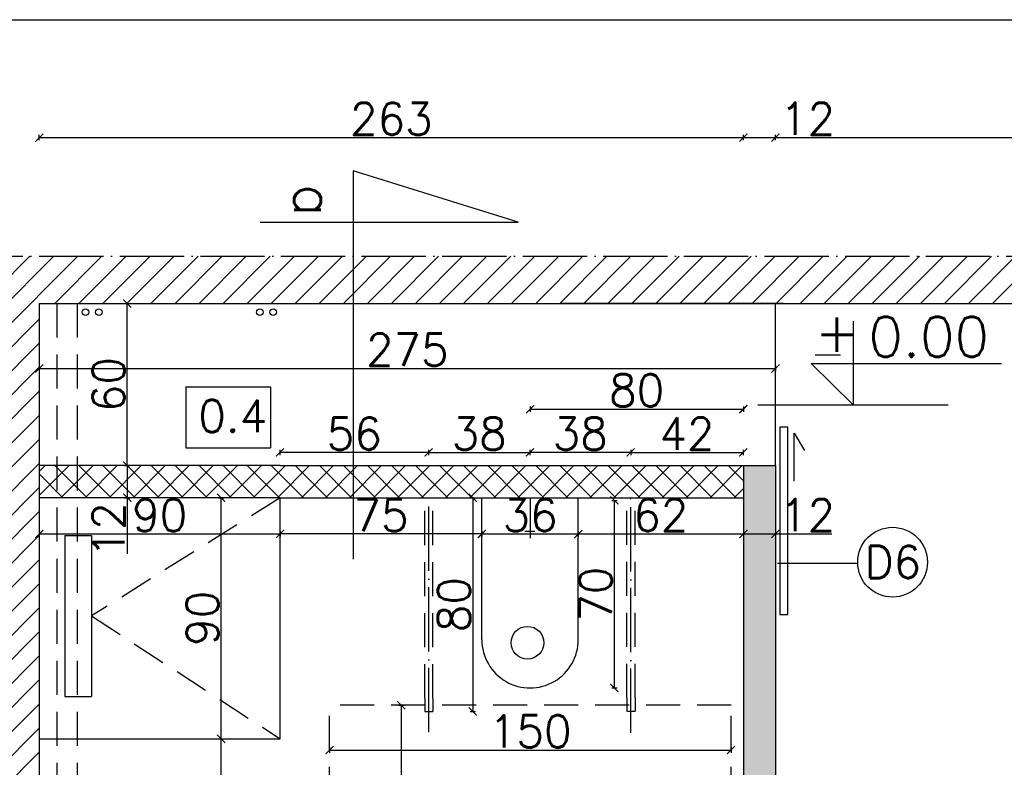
# Model space of a CAD drawing. Header units: millimetres. Extents: x -155361 to 49141, y -33787 to 6941.
# Tile 13 of 44: x -25887 to -25519, y 3533 to 3812. Entities that reach past the tile are written whole.
import ezdxf

# ---------------------------------------------------------------- set-up
doc = ezdxf.new("R2010")
doc.units = ezdxf.units.MM
doc.linetypes.add('ACAD_ISO04W100', pattern=[30, 24, -3, 0, -3])
doc.linetypes.add('DASHED', pattern=[19.05, 12.7, -6.35])
doc.styles.add('Opisowy', font='txt.shx')
doc.styles.get("Standard").update_dxf_attribs({"font": 'txt.shx'})
doc.dimstyles.new('ISO-25', dxfattribs={"dimtxt": 12, "dimasz": 3, "dimexe": 1, "dimexo": 1, "dimgap": 1, "dimtad": 1, "dimdec": 0, "dimtxsty": 'Opisowy', "dimblk": 'ARCHTICK', "dimcen": 2.5, "dimadec": 0, "dimazin": 0, "dimtfac": 1, "dimtdec": 0, "dimtmove": 0, "dimatfit": 3, "dimldrblk": 'ARCHTICK', "dimfxl": 1, "dimfxlon": 1, "dimarcsym": 0})

# ---------------------------------------------------------------- blocks, each defined once
blk = doc.blocks.new('_ArchTick')
at = {"color": 0, "linetype": 'ByBlock', "const_width": 0.15}
blk.add_lwpolyline([(-0.5, -0.5), (0.5, 0.5)], dxfattribs=at)
blk = doc.blocks.new('*D10900')
at = {"color": 0, "lineweight": -2}
for p, q in [((-25771.03, 3540.03), (-25771.03, 3538.03)), ((-25771.03, 3539.03), (-25621.03, 3539.03)), ((-25621.03, 3540.03), (-25621.03, 3538.03))]:
    blk.add_line(p, q, dxfattribs=at)
at = {"layer": 'Defpoints', "color": 0}
for p in [(-25771.03, 3555.75), (-25621.03, 3555.75), (-25621.03, 3539.03)]:
    blk.add_point(p, dxfattribs=at)
at = {"color": 0, "lineweight": -2, "xscale": 3, "yscale": 3, "zscale": 3, "rotation": 180}
blk.add_blockref('_ArchTick', (-25771.03, 3539.03), dxfattribs=at)
at = {"color": 0, "lineweight": -2, "xscale": 3, "yscale": 3, "zscale": 3}
blk.add_blockref('_ArchTick', (-25621.03, 3539.03), dxfattribs=at)
at = {"color": 0, "insert": (-25696.03, 3546.03), "char_height": 12, "attachment_point": 5}
blk.add_mtext('150', dxfattribs=at)
blk = doc.blocks.new('*D10901')
at = {"color": 0, "lineweight": -2}
for p, q in [((-25745.18, 3555.75), (-25743.18, 3555.75)), ((-25744.18, 3405.75), (-25744.18, 3555.75)), ((-25745.18, 3405.75), (-25743.18, 3405.75))]:
    blk.add_line(p, q, dxfattribs=at)
at = {"layer": 'Defpoints', "color": 0}
for p in [(-25760.9, 3555.75), (-25744.18, 3555.75), (-25760.9, 3405.75)]:
    blk.add_point(p, dxfattribs=at)
at = {"color": 0, "lineweight": -2, "xscale": 3, "yscale": 3, "zscale": 3}
for p, rotation in [((-25744.18, 3555.75), 90), ((-25744.18, 3405.75), -90.00000000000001)]:
    blk.add_blockref('_ArchTick', p, dxfattribs=dict(at, rotation=rotation))
at = {"color": 0, "insert": (-25751.18, 3480.75), "char_height": 12, "attachment_point": 5, "rotation": 90}
blk.add_mtext('150', dxfattribs=at)
blk = doc.blocks.new('*D10902')
at = {"color": 0, "lineweight": -2}
for p, q in [((-25879.43, 3766.66), (-25879.43, 3768.66)), ((-25879.43, 3767.66), (-25616.43, 3767.66)), ((-25616.43, 3766.66), (-25616.43, 3768.66))]:
    blk.add_line(p, q, dxfattribs=at)
at = {"layer": 'Defpoints', "color": 0}
for p in [(-25616.43, 3767.66), (-25879.43, 3705.73), (-25616.43, 3705.73)]:
    blk.add_point(p, dxfattribs=at)
at = {"color": 0, "lineweight": -2, "xscale": 3, "yscale": 3, "zscale": 3, "rotation": 180}
blk.add_blockref('_ArchTick', (-25879.43, 3767.66), dxfattribs=at)
at = {"color": 0, "lineweight": -2, "xscale": 3, "yscale": 3, "zscale": 3}
blk.add_blockref('_ArchTick', (-25616.43, 3767.66), dxfattribs=at)
at = {"color": 0, "insert": (-25747.93, 3774.66), "char_height": 12, "attachment_point": 5, "style": 'Opisowy'}
blk.add_mtext('263', dxfattribs=at)
blk = doc.blocks.new('*D10903')
at = {"color": 0, "lineweight": -2}
for p, q in [((-25616.43, 3766.66), (-25616.43, 3768.66)), ((-25616.43, 3767.66), (-25604.43, 3767.66)), ((-25604.43, 3766.66), (-25604.43, 3768.66)), ((-25604.43, 3767.66), (-25583.43, 3767.66))]:
    blk.add_line(p, q, dxfattribs=at)
at = {"layer": 'Defpoints', "color": 0}
for p in [(-25604.43, 3767.66), (-25616.43, 3705.73), (-25604.43, 3705.73)]:
    blk.add_point(p, dxfattribs=at)
at = {"color": 0, "lineweight": -2, "xscale": 3, "yscale": 3, "zscale": 3, "rotation": 180}
blk.add_blockref('_ArchTick', (-25616.43, 3767.66), dxfattribs=at)
at = {"color": 0, "lineweight": -2, "xscale": 3, "yscale": 3, "zscale": 3}
blk.add_blockref('_ArchTick', (-25604.43, 3767.66), dxfattribs=at)
at = {"color": 0, "insert": (-25592.43, 3774.66), "char_height": 12, "attachment_point": 5, "style": 'Opisowy'}
blk.add_mtext('12', dxfattribs=at)
blk = doc.blocks.new('*D10904')
at = {"color": 0, "lineweight": -2}
for p, q in [((-25604.43, 3766.66), (-25604.43, 3768.66)), ((-25604.43, 3767.66), (-25363.43, 3767.66)), ((-25363.43, 3766.66), (-25363.43, 3768.66))]:
    blk.add_line(p, q, dxfattribs=at)
at = {"layer": 'Defpoints', "color": 0}
for p in [(-25363.43, 3767.66), (-25604.43, 3705.73), (-25363.43, 3705.73)]:
    blk.add_point(p, dxfattribs=at)
at = {"color": 0, "lineweight": -2, "xscale": 3, "yscale": 3, "zscale": 3, "rotation": 180}
blk.add_blockref('_ArchTick', (-25604.43, 3767.66), dxfattribs=at)
at = {"color": 0, "lineweight": -2, "xscale": 3, "yscale": 3, "zscale": 3}
blk.add_blockref('_ArchTick', (-25363.43, 3767.66), dxfattribs=at)
at = {"color": 0, "insert": (-25483.93, 3774.66), "char_height": 12, "attachment_point": 5, "style": 'Opisowy'}
blk.add_mtext('241', dxfattribs=at)
blk = doc.blocks.new('*D11107')
at = {"color": 0, "lineweight": -2}
for p, q in [((-25992.27, 3705.73), (-25994.27, 3705.73)), ((-25993.27, 3705.73), (-25993.27, 3645.24)), ((-25992.27, 3645.24), (-25994.27, 3645.24))]:
    blk.add_line(p, q, dxfattribs=at)
at = {"layer": 'Defpoints', "color": 0}
for p in [(-25879.43, 3705.73), (-25993.27, 3645.24), (-25879.43, 3645.24)]:
    blk.add_point(p, dxfattribs=at)
at = {"color": 0, "lineweight": -2, "xscale": 3, "yscale": 3, "zscale": 3}
for p, rotation in [((-25993.27, 3705.73), 90), ((-25993.27, 3645.24), -90.00000000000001)]:
    blk.add_blockref('_ArchTick', p, dxfattribs=dict(at, rotation=rotation))
at = {"color": 0, "insert": (-26000.27, 3675.48), "char_height": 12, "attachment_point": 5, "rotation": 90, "style": 'Opisowy'}
blk.add_mtext('60', dxfattribs=at)
blk = doc.blocks.new('*D11108')
at = {"color": 0, "lineweight": -2}
for p, q in [((-25992.27, 3645.24), (-25994.27, 3645.24)), ((-25993.27, 3645.24), (-25993.27, 3633.24)), ((-25992.27, 3633.24), (-25994.27, 3633.24)), ((-25993.27, 3633.24), (-25993.27, 3612.24))]:
    blk.add_line(p, q, dxfattribs=at)
at = {"layer": 'Defpoints', "color": 0}
for p in [(-25879.43, 3645.24), (-25993.27, 3633.24), (-25879.43, 3633.24)]:
    blk.add_point(p, dxfattribs=at)
at = {"color": 0, "lineweight": -2, "xscale": 3, "yscale": 3, "zscale": 3}
for p, rotation in [((-25993.27, 3645.24), 90), ((-25993.27, 3633.24), -90.00000000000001)]:
    blk.add_blockref('_ArchTick', p, dxfattribs=dict(at, rotation=rotation))
at = {"color": 0, "insert": (-26000.27, 3621.24), "char_height": 12, "attachment_point": 5, "rotation": 90, "style": 'Opisowy'}
blk.add_mtext('12', dxfattribs=at)
blk = doc.blocks.new('*D11109')
at = {"color": 0, "lineweight": -2}
for p, q in [((-25992.27, 3633.24), (-25994.27, 3633.24)), ((-25993.27, 3633.24), (-25993.27, 3355.73)), ((-25992.27, 3355.73), (-25994.27, 3355.73))]:
    blk.add_line(p, q, dxfattribs=at)
at = {"layer": 'Defpoints', "color": 0}
for p in [(-25879.43, 3633.24), (-25993.27, 3355.73), (-25879.43, 3355.73)]:
    blk.add_point(p, dxfattribs=at)
at = {"color": 0, "lineweight": -2, "xscale": 3, "yscale": 3, "zscale": 3}
for p, rotation in [((-25993.27, 3633.24), 90), ((-25993.27, 3355.73), -90.00000000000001)]:
    blk.add_blockref('_ArchTick', p, dxfattribs=dict(at, rotation=rotation))
at = {"color": 0, "insert": (-26000.27, 3494.48), "char_height": 12, "attachment_point": 5, "rotation": 90, "style": 'Opisowy'}
blk.add_mtext('278', dxfattribs=at)
blk = doc.blocks.new('*D11116')
at = {"color": 0, "lineweight": -2}
for p, q in [((-25812.47, 3543.24), (-25810.47, 3543.24)), ((-25811.47, 3486.69), (-25811.47, 3543.24)), ((-25812.47, 3486.69), (-25810.47, 3486.69))]:
    blk.add_line(p, q, dxfattribs=at)
at = {"layer": 'Defpoints', "color": 0}
for p in [(-25879.43, 3543.24), (-25811.47, 3543.24), (-25879.41, 3486.69)]:
    blk.add_point(p, dxfattribs=at)
at = {"color": 0, "lineweight": -2, "xscale": 3, "yscale": 3, "zscale": 3}
for p, rotation in [((-25811.47, 3543.24), 90), ((-25811.47, 3486.69), -90.00000000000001)]:
    blk.add_blockref('_ArchTick', p, dxfattribs=dict(at, rotation=rotation))
at = {"color": 0, "insert": (-25818.47, 3514.97), "char_height": 12, "attachment_point": 5, "rotation": 90, "style": 'Opisowy'}
blk.add_mtext('57', dxfattribs=at)
blk = doc.blocks.new('*D11117')
at = {"color": 0, "lineweight": -2}
for p, q in [((-25812.47, 3633.24), (-25810.47, 3633.24)), ((-25811.47, 3543.24), (-25811.47, 3633.24)), ((-25812.47, 3543.24), (-25810.47, 3543.24))]:
    blk.add_line(p, q, dxfattribs=at)
at = {"layer": 'Defpoints', "color": 0}
for p in [(-25879.43, 3633.24), (-25811.47, 3633.24), (-25879.43, 3543.24)]:
    blk.add_point(p, dxfattribs=at)
at = {"color": 0, "lineweight": -2, "xscale": 3, "yscale": 3, "zscale": 3}
for p, rotation in [((-25811.47, 3633.24), 90), ((-25811.47, 3543.24), -90.00000000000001)]:
    blk.add_blockref('_ArchTick', p, dxfattribs=dict(at, rotation=rotation))
at = {"color": 0, "insert": (-25818.47, 3588.24), "char_height": 12, "attachment_point": 5, "rotation": 90, "style": 'Opisowy'}
blk.add_mtext('90', dxfattribs=at)
blk = doc.blocks.new('*D11118')
at = {"color": 0, "lineweight": -2}
for p, q in [((-25879.43, 3620.71), (-25879.43, 3618.71)), ((-25879.43, 3619.71), (-25789.43, 3619.71)), ((-25789.43, 3620.71), (-25789.43, 3618.71))]:
    blk.add_line(p, q, dxfattribs=at)
at = {"layer": 'Defpoints', "color": 0}
for p in [(-25879.43, 3643.9), (-25789.43, 3643.9), (-25789.43, 3619.71)]:
    blk.add_point(p, dxfattribs=at)
at = {"color": 0, "lineweight": -2, "xscale": 3, "yscale": 3, "zscale": 3, "rotation": 180}
blk.add_blockref('_ArchTick', (-25879.43, 3619.71), dxfattribs=at)
at = {"color": 0, "lineweight": -2, "xscale": 3, "yscale": 3, "zscale": 3}
blk.add_blockref('_ArchTick', (-25789.43, 3619.71), dxfattribs=at)
at = {"color": 0, "insert": (-25834.43, 3626.71), "char_height": 12, "attachment_point": 5, "style": 'Opisowy'}
blk.add_mtext('90', dxfattribs=at)
blk = doc.blocks.new('*D11119')
at = {"color": 0, "lineweight": -2}
for p, q in [((-25789.51, 3651.14), (-25789.51, 3649.14)), ((-25734.01, 3650.14), (-25789.51, 3650.14)), ((-25734.01, 3651.14), (-25734.01, 3649.14))]:
    blk.add_line(p, q, dxfattribs=at)
at = {"layer": 'Defpoints', "color": 0}
for p in [(-25789.51, 3674.33), (-25734.01, 3676.56), (-25789.51, 3650.14)]:
    blk.add_point(p, dxfattribs=at)
at = {"color": 0, "lineweight": -2, "xscale": 3, "yscale": 3, "zscale": 3, "rotation": 180}
blk.add_blockref('_ArchTick', (-25789.51, 3650.14), dxfattribs=at)
at = {"color": 0, "lineweight": -2, "xscale": 3, "yscale": 3, "zscale": 3}
blk.add_blockref('_ArchTick', (-25734.01, 3650.14), dxfattribs=at)
at = {"color": 0, "insert": (-25761.76, 3657.14), "char_height": 12, "attachment_point": 5, "style": 'Opisowy'}
blk.add_mtext('56', dxfattribs=at)
blk = doc.blocks.new('*D11121')
at = {"color": 0, "lineweight": -2}
for p, q in [((-25658.51, 3651.14), (-25658.51, 3649.14)), ((-25658.51, 3650.14), (-25616.51, 3650.14)), ((-25616.51, 3651.14), (-25616.51, 3649.14))]:
    blk.add_line(p, q, dxfattribs=at)
at = {"layer": 'Defpoints', "color": 0}
for p in [(-25658.51, 3676.38), (-25616.51, 3676.38), (-25616.51, 3650.14)]:
    blk.add_point(p, dxfattribs=at)
at = {"color": 0, "lineweight": -2, "xscale": 3, "yscale": 3, "zscale": 3, "rotation": 180}
blk.add_blockref('_ArchTick', (-25658.51, 3650.14), dxfattribs=at)
at = {"color": 0, "lineweight": -2, "xscale": 3, "yscale": 3, "zscale": 3}
blk.add_blockref('_ArchTick', (-25616.51, 3650.14), dxfattribs=at)
at = {"color": 0, "insert": (-25637.51, 3657.14), "char_height": 12, "attachment_point": 5, "style": 'Opisowy'}
blk.add_mtext('42', dxfattribs=at)
blk = doc.blocks.new('*D11123')
at = {"color": 0, "lineweight": -2}
for p, q in [((-25696.1, 3667.3), (-25696.1, 3665.3)), ((-25616.43, 3667.3), (-25616.43, 3665.3)), ((-25696.1, 3666.3), (-25616.43, 3666.3))]:
    blk.add_line(p, q, dxfattribs=at)
at = {"layer": 'Defpoints', "color": 0}
for p in [(-25696.1, 3682.95), (-25616.43, 3682.95), (-25616.43, 3666.3)]:
    blk.add_point(p, dxfattribs=at)
at = {"color": 0, "lineweight": -2, "xscale": 3, "yscale": 3, "zscale": 3, "rotation": 180}
blk.add_blockref('_ArchTick', (-25696.1, 3666.3), dxfattribs=at)
at = {"color": 0, "lineweight": -2, "xscale": 3, "yscale": 3, "zscale": 3}
blk.add_blockref('_ArchTick', (-25616.43, 3666.3), dxfattribs=at)
at = {"color": 0, "insert": (-25656.27, 3673.3), "char_height": 12, "attachment_point": 5, "style": 'Opisowy'}
blk.add_mtext('80', dxfattribs=at)
blk = doc.blocks.new('*D11124')
at = {"color": 0, "lineweight": -2}
for p, q in [((-25678.1, 3620.71), (-25678.1, 3618.71)), ((-25678.1, 3619.71), (-25616.43, 3619.71)), ((-25616.43, 3620.71), (-25616.43, 3618.71))]:
    blk.add_line(p, q, dxfattribs=at)
at = {"layer": 'Defpoints', "color": 0}
for p in [(-25678.1, 3636.19), (-25616.43, 3636.11), (-25616.43, 3619.71)]:
    blk.add_point(p, dxfattribs=at)
at = {"color": 0, "lineweight": -2, "xscale": 3, "yscale": 3, "zscale": 3, "rotation": 180}
blk.add_blockref('_ArchTick', (-25678.1, 3619.71), dxfattribs=at)
at = {"color": 0, "lineweight": -2, "xscale": 3, "yscale": 3, "zscale": 3}
blk.add_blockref('_ArchTick', (-25616.43, 3619.71), dxfattribs=at)
at = {"color": 0, "insert": (-25647.27, 3626.71), "char_height": 12, "attachment_point": 5, "style": 'Opisowy'}
blk.add_mtext('62', dxfattribs=at)
blk = doc.blocks.new('*D11125')
at = {"color": 0, "lineweight": -2}
for p, q in [((-25714.1, 3620.71), (-25714.1, 3618.71)), ((-25714.1, 3619.71), (-25678.1, 3619.71)), ((-25678.1, 3620.71), (-25678.1, 3618.71))]:
    blk.add_line(p, q, dxfattribs=at)
at = {"layer": 'Defpoints', "color": 0}
for p in [(-25714.1, 3636.09), (-25678.1, 3636.09), (-25678.1, 3619.71)]:
    blk.add_point(p, dxfattribs=at)
at = {"color": 0, "lineweight": -2, "xscale": 3, "yscale": 3, "zscale": 3, "rotation": 180}
blk.add_blockref('_ArchTick', (-25714.1, 3619.71), dxfattribs=at)
at = {"color": 0, "lineweight": -2, "xscale": 3, "yscale": 3, "zscale": 3}
blk.add_blockref('_ArchTick', (-25678.1, 3619.71), dxfattribs=at)
at = {"color": 0, "insert": (-25696.1, 3626.71), "char_height": 12, "attachment_point": 5, "style": 'Opisowy'}
blk.add_mtext('36', dxfattribs=at)
blk = doc.blocks.new('*D11126')
at = {"color": 0, "lineweight": -2}
for p, q in [((-25789.43, 3620.71), (-25789.43, 3618.71)), ((-25714.1, 3619.71), (-25789.43, 3619.71)), ((-25714.1, 3620.71), (-25714.1, 3618.71))]:
    blk.add_line(p, q, dxfattribs=at)
at = {"layer": 'Defpoints', "color": 0}
for p in [(-25789.43, 3636.09), (-25714.1, 3636.09), (-25789.43, 3619.71)]:
    blk.add_point(p, dxfattribs=at)
at = {"color": 0, "lineweight": -2, "xscale": 3, "yscale": 3, "zscale": 3, "rotation": 180}
blk.add_blockref('_ArchTick', (-25789.43, 3619.71), dxfattribs=at)
at = {"color": 0, "lineweight": -2, "xscale": 3, "yscale": 3, "zscale": 3}
blk.add_blockref('_ArchTick', (-25714.1, 3619.71), dxfattribs=at)
at = {"color": 0, "insert": (-25751.76, 3626.71), "char_height": 12, "attachment_point": 5, "style": 'Opisowy'}
blk.add_mtext('75', dxfattribs=at)
blk = doc.blocks.new('*D11127')
at = {"color": 0, "lineweight": -2}
for p, q in [((-25718.49, 3633.23), (-25716.49, 3633.23)), ((-25717.49, 3633.23), (-25717.49, 3553.43)), ((-25718.49, 3553.43), (-25716.49, 3553.43))]:
    blk.add_line(p, q, dxfattribs=at)
at = {"layer": 'Defpoints', "color": 0}
for p in [(-25732.39, 3633.23), (-25732.39, 3553.43), (-25717.49, 3553.43)]:
    blk.add_point(p, dxfattribs=at)
at = {"color": 0, "lineweight": -2, "xscale": 3, "yscale": 3, "zscale": 3}
for p, rotation in [((-25717.49, 3633.23), 90), ((-25717.49, 3553.43), -90.00000000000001)]:
    blk.add_blockref('_ArchTick', p, dxfattribs=dict(at, rotation=rotation))
at = {"color": 0, "insert": (-25724.49, 3593.33), "char_height": 12, "attachment_point": 5, "rotation": 90, "style": 'Opisowy'}
blk.add_mtext('80', dxfattribs=at)
blk = doc.blocks.new('*D11128')
at = {"color": 0, "lineweight": -2}
for p, q in [((-25734.01, 3651.14), (-25734.01, 3649.14)), ((-25734.01, 3650.14), (-25696.19, 3650.14)), ((-25696.19, 3651.14), (-25696.19, 3649.14))]:
    blk.add_line(p, q, dxfattribs=at)
at = {"layer": 'Defpoints', "color": 0}
for p in [(-25734.01, 3686.36), (-25696.19, 3684.12), (-25696.19, 3650.14)]:
    blk.add_point(p, dxfattribs=at)
at = {"color": 0, "lineweight": -2, "xscale": 3, "yscale": 3, "zscale": 3, "rotation": 180}
blk.add_blockref('_ArchTick', (-25734.01, 3650.14), dxfattribs=at)
at = {"color": 0, "lineweight": -2, "xscale": 3, "yscale": 3, "zscale": 3}
blk.add_blockref('_ArchTick', (-25696.19, 3650.14), dxfattribs=at)
at = {"color": 0, "insert": (-25715.1, 3657.14), "char_height": 12, "attachment_point": 5, "style": 'Opisowy'}
blk.add_mtext('38', dxfattribs=at)
blk = doc.blocks.new('*D11129')
at = {"color": 0, "lineweight": -2}
for p, q in [((-25696.19, 3651.14), (-25696.19, 3649.14)), ((-25658.51, 3650.14), (-25696.19, 3650.14)), ((-25658.51, 3651.14), (-25658.51, 3649.14))]:
    blk.add_line(p, q, dxfattribs=at)
at = {"layer": 'Defpoints', "color": 0}
for p in [(-25658.51, 3686.18), (-25696.19, 3684.12), (-25696.19, 3650.14)]:
    blk.add_point(p, dxfattribs=at)
at = {"color": 0, "lineweight": -2, "xscale": 3, "yscale": 3, "zscale": 3, "rotation": 180}
blk.add_blockref('_ArchTick', (-25696.19, 3650.14), dxfattribs=at)
at = {"color": 0, "lineweight": -2, "xscale": 3, "yscale": 3, "zscale": 3}
blk.add_blockref('_ArchTick', (-25658.51, 3650.14), dxfattribs=at)
at = {"color": 0, "insert": (-25677.35, 3657.14), "char_height": 12, "attachment_point": 5, "style": 'Opisowy'}
blk.add_mtext('38', dxfattribs=at)
blk = doc.blocks.new('*D11130')
at = {"color": 0, "lineweight": -2}
for p, q in [((-25665.61, 3632.22), (-25663.61, 3632.22)), ((-25664.61, 3562.22), (-25664.61, 3632.22)), ((-25665.61, 3562.22), (-25663.61, 3562.22))]:
    blk.add_line(p, q, dxfattribs=at)
at = {"layer": 'Defpoints', "color": 0}
for p in [(-25696.1, 3632.22), (-25664.61, 3632.22), (-25696.1, 3562.22)]:
    blk.add_point(p, dxfattribs=at)
at = {"color": 0, "lineweight": -2, "xscale": 3, "yscale": 3, "zscale": 3}
for p, rotation in [((-25664.61, 3632.22), 90), ((-25664.61, 3562.22), -90.00000000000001)]:
    blk.add_blockref('_ArchTick', p, dxfattribs=dict(at, rotation=rotation))
at = {"color": 0, "insert": (-25671.61, 3597.22), "char_height": 12, "attachment_point": 5, "rotation": 90, "style": 'Opisowy'}
blk.add_mtext('70', dxfattribs=at)
blk = doc.blocks.new('*D11131')
at = {"color": 0, "lineweight": -2}
for p, q in [((-25879.43, 3682.49), (-25879.43, 3680.49)), ((-25879.43, 3681.49), (-25604.43, 3681.49)), ((-25604.43, 3682.49), (-25604.43, 3680.49))]:
    blk.add_line(p, q, dxfattribs=at)
at = {"layer": 'Defpoints', "color": 0}
for p in [(-25879.43, 3704), (-25604.43, 3704), (-25604.43, 3681.49)]:
    blk.add_point(p, dxfattribs=at)
at = {"color": 0, "lineweight": -2, "xscale": 3, "yscale": 3, "zscale": 3, "rotation": 180}
blk.add_blockref('_ArchTick', (-25879.43, 3681.49), dxfattribs=at)
at = {"color": 0, "lineweight": -2, "xscale": 3, "yscale": 3, "zscale": 3}
blk.add_blockref('_ArchTick', (-25604.43, 3681.49), dxfattribs=at)
at = {"color": 0, "insert": (-25741.93, 3688.49), "char_height": 12, "attachment_point": 5, "style": 'Opisowy'}
blk.add_mtext('275', dxfattribs=at)
blk = doc.blocks.new('*D11944')
at = {"color": 0, "lineweight": -2}
for p, q in [((-25847.53, 3705.73), (-25847.53, 3705.73)), ((-25846.53, 3645.24), (-25846.53, 3705.73)), ((-25847.53, 3645.24), (-25847.53, 3645.24))]:
    blk.add_line(p, q, dxfattribs=at)
at = {"layer": 'Defpoints', "color": 0}
for p in [(-25846.53, 3705.73), (-25846.53, 3705.73), (-25846.53, 3645.24)]:
    blk.add_point(p, dxfattribs=at)
at = {"color": 0, "lineweight": -2, "xscale": 3, "yscale": 3, "zscale": 3}
for p, rotation in [((-25846.53, 3705.73), 90), ((-25846.53, 3645.24), -90.00000000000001)]:
    blk.add_blockref('_ArchTick', p, dxfattribs=dict(at, rotation=rotation))
at = {"color": 0, "insert": (-25853.53, 3675.48), "char_height": 12, "attachment_point": 5, "rotation": 90, "style": 'Opisowy'}
blk.add_mtext('60', dxfattribs=at)
blk = doc.blocks.new('*D11945')
at = {"color": 0, "lineweight": -2}
for p, q in [((-25847.53, 3645.24), (-25845.53, 3645.24)), ((-25846.53, 3645.24), (-25846.53, 3633.24)), ((-25847.53, 3633.24), (-25845.53, 3633.24)), ((-25846.53, 3633.24), (-25846.53, 3612.24))]:
    blk.add_line(p, q, dxfattribs=at)
at = {"layer": 'Defpoints', "color": 0}
for p in [(-25879.43, 3645.24), (-25879.43, 3633.24), (-25846.53, 3633.24)]:
    blk.add_point(p, dxfattribs=at)
at = {"color": 0, "lineweight": -2, "xscale": 3, "yscale": 3, "zscale": 3}
for p, rotation in [((-25846.53, 3645.24), 90), ((-25846.53, 3633.24), -90.00000000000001)]:
    blk.add_blockref('_ArchTick', p, dxfattribs=dict(at, rotation=rotation))
at = {"color": 0, "insert": (-25853.53, 3621.24), "char_height": 12, "attachment_point": 5, "rotation": 90, "style": 'Opisowy'}
blk.add_mtext('12', dxfattribs=at)
blk = doc.blocks.new('*D11946')
at = {"color": 0, "lineweight": -2}
for p, q in [((-25616.43, 3620.71), (-25616.43, 3620.71)), ((-25616.43, 3619.71), (-25604.43, 3619.71)), ((-25604.43, 3620.71), (-25604.43, 3620.71)), ((-25604.43, 3619.71), (-25583.43, 3619.71))]:
    blk.add_line(p, q, dxfattribs=at)
at = {"layer": 'Defpoints', "color": 0}
for p in [(-25616.43, 3619.71), (-25604.43, 3619.71), (-25604.43, 3619.71)]:
    blk.add_point(p, dxfattribs=at)
at = {"color": 0, "lineweight": -2, "xscale": 3, "yscale": 3, "zscale": 3, "rotation": 180}
blk.add_blockref('_ArchTick', (-25616.43, 3619.71), dxfattribs=at)
at = {"color": 0, "lineweight": -2, "xscale": 3, "yscale": 3, "zscale": 3}
blk.add_blockref('_ArchTick', (-25604.43, 3619.71), dxfattribs=at)
at = {"color": 0, "insert": (-25592.43, 3626.71), "char_height": 12, "attachment_point": 5, "style": 'Opisowy'}
blk.add_mtext('12', dxfattribs=at)

msp = doc.modelspace()

# ---------------------------------------------------------------- hatches: boundary and pattern name
h = msp.add_hatch()
h.set_pattern_fill('ANSI31', color=256, scale=2, style=0)
h.set_pattern_definition([(45, (-6909.126, 7745.025), (-4.490128, 4.490128), [])])
h.paths.add_polyline_path([(-25920.43, 3723.35), (-25340.74, 3723.35), (-25340.74, 3326.73), (-25363.43, 3326.73), (-25363.43, 3350.73), (-25363.43, 3355.73), (-25363.43, 3705.73), (-25865.2, 3705.73), (-25872.86, 3705.73), (-25879.43, 3705.73), (-25879.43, 3518.63), (-25879.43, 3508.63), (-25879.43, 3505.73), (-25879.43, 3485.73), (-25879.43, 3465.73), (-25879.43, 3355.73), (-25879.43, 3350.73), (-25879.43, 3276.73), (-25891.43, 3276.73), (-25896.43, 3276.73), (-25920.43, 3276.73), (-25920.43, 3386)])
h.paths.add_polyline_path([(-25910.93, 3310.18), (-25910.93, 3292.18), (-25888.93, 3292.18), (-25888.93, 3310.18)], flags=24)
h.paths.add_polyline_path([(-25340.74, 3133.65), (-25340.74, 3162.73), (-25865.2, 3162.73), (-25872.86, 3162.73), (-25879.43, 3162.73), (-25879.43, 3181.73), (-25891.43, 3181.73), (-25896.43, 3181.73), (-25920.43, 3181.73), (-25920.43, 3133.65)])
h = msp.add_hatch()
h.set_pattern_fill('ANSI37', color=256, scale=2, style=0)
h.set_pattern_definition([(45, (-6909.126, 9349.544), (-4.490128, 4.490128), []), (135, (-6909.126, 9349.544), (-4.490128, -4.490128), [])])
h.paths.add_polyline_path([(-25865.2, 3633.24), (-25789.43, 3633.24), (-25733.93, 3633.24), (-25678.1, 3633.24), (-25659.97, 3633.24), (-25658.43, 3633.24), (-25656.9, 3633.24), (-25616.43, 3633.24), (-25616.43, 3645.24), (-25789.43, 3645.24), (-25865.2, 3645.24)])
h.paths.add_polyline_path([(-25872.86, 3633.24), (-25865.2, 3633.24), (-25865.2, 3645.24), (-25872.86, 3645.24)])
h.paths.add_polyline_path([(-25879.43, 3633.24), (-25872.86, 3633.24), (-25872.86, 3645.24), (-25879.43, 3645.24)])
h = msp.add_hatch(color=9)
h.paths.add_polyline_path([(-25616.43, 3355.73), (-25626.43, 3355.73), (-25626.43, 3343.73), (-25514.93, 3343.73), (-25514.93, 3355.73), (-25604.43, 3355.73), (-25604.43, 3645.24), (-25616.43, 3645.24), (-25616.43, 3633.24)])
h.paths.add_polyline_path([(-25865.2, 3343.73), (-25726.43, 3343.73), (-25726.43, 3355.73), (-25729.45, 3355.73), (-25779.43, 3355.73), (-25865.2, 3355.73)])
h.paths.add_polyline_path([(-25424.93, 3343.73), (-25363.43, 3343.73), (-25363.43, 3350.73), (-25363.43, 3355.73), (-25424.93, 3355.73)])

# ---------------------------------------------------------------- linework, layer by layer
for p, q in [((-26083.32, 3811.68), (-25108.48, 3811.68)), ((-25762.13, 3755.29), (-25762.13, 3610.29)), ((-25700.54, 3736.14), (-25762.13, 3755.29)), ((-25796.97, 3736.14), (-25700.54, 3736.14)), ((-25879.43, 3705.73), (-25363.43, 3705.73)), ((-25879.43, 3705.73), (-25879.43, 3355.73)), ((-25879.43, 3705.73), (-25879.43, 3680.73)), ((-25601.43, 3705.72), (-25684.43, 3705.74)), ((-25604.43, 3645.24), (-25604.43, 3705.73)), ((-25575.46, 3699.17), (-25575.46, 3667.85)), ((-25589.6, 3686.58), (-25580.11, 3686.58)), ((-25591.11, 3683.3), (-25519.96, 3683.3)), ((-25591.11, 3683.3), (-25575.46, 3667.85)), ((-25879.43, 3680.73), (-25879.43, 3544.74)), ((-25879.43, 3680.73), (-25879.43, 3590.73)), ((-25824.72, 3674.64), (-25793.08, 3674.64)), ((-25824.72, 3674.64), (-25824.72, 3651.84)), ((-25793.08, 3674.64), (-25793.08, 3651.84)), ((-25611.03, 3667.85), (-25539.88, 3667.85)), ((-25602.86, 3659.58), (-25602.86, 3589.58)), ((-25599.86, 3659.58), (-25602.86, 3659.58)), ((-25599.86, 3589.58), (-25599.86, 3659.58)), ((-25597.45, 3639.36), (-25597.45, 3657.33)), ((-25597.45, 3657.33), (-25593.6, 3650.91)), ((-25824.72, 3651.84), (-25793.08, 3651.84)), ((-25789.43, 3645.24), (-25879.43, 3645.24)), ((-25789.43, 3645.24), (-25616.43, 3645.24)), ((-25616.43, 3645.24), (-25604.43, 3645.24)), ((-25616.43, 3645.24), (-25616.43, 3355.73)), ((-25604.43, 3645.24), (-25604.43, 3355.73)), ((-25789.43, 3633.24), (-25879.43, 3633.24)), ((-25789.43, 3633.24), (-25616.43, 3633.24)), ((-25789.43, 3543.24), (-25789.43, 3633.24)), ((-25714.1, 3600.22), (-25714.1, 3633.22)), ((-25696.1, 3633.22), (-25696.1, 3618.1)), ((-25678.11, 3600.31), (-25678.1, 3633.32)), ((-25869.9, 3619.09), (-25869.9, 3559.09)), ((-25869.9, 3619.09), (-25859.9, 3619.09)), ((-25859.9, 3619.09), (-25859.9, 3559.09)), ((-25698, 3620.78), (-25694.3, 3620.78)), ((-25603.72, 3608.79), (-25573.76, 3608.79)), ((-25714.1, 3580.22), (-25714.1, 3600.22)), ((-25678.11, 3580.31), (-25678.11, 3600.31)), ((-25602.86, 3589.58), (-25599.86, 3589.58)), ((-25869.9, 3559.09), (-25859.9, 3559.09)), ((-25735.46, 3558.43), (-25735.46, 3553.43)), ((-25732.39, 3558.43), (-25732.39, 3553.43)), ((-25659.97, 3558.52), (-25659.97, 3553.52)), ((-25656.9, 3558.52), (-25656.9, 3553.52)), ((-25735.46, 3553.43), (-25732.39, 3553.43)), ((-25659.97, 3553.52), (-25656.9, 3553.52)), ((-25879.43, 3543.24), (-25789.43, 3543.24))]:
    msp.add_line(p, q)
at = {"linetype": 'ACAD_ISO04W100'}
for p, q in [((-25969.73, 3723.35), (-25328.09, 3723.35)), ((-25733.93, 3545.7), (-25733.93, 3635.46)), ((-25658.43, 3545.52), (-25658.43, 3635.28))]:
    msp.add_line(p, q, dxfattribs=at)
at = {"linetype": 'DASHED'}
for p, q in [((-25872.86, 3705.73), (-25872.86, 3276.73)), ((-25865.2, 3705.73), (-25865.2, 3276.73)), ((-25789.43, 3633.24), (-25859.9, 3589.09)), ((-25735.46, 3558.43), (-25735.46, 3633.23)), ((-25732.39, 3558.43), (-25732.39, 3633.23)), ((-25659.97, 3558.52), (-25659.97, 3633.31)), ((-25656.9, 3558.52), (-25656.9, 3633.31)), ((-25859.9, 3589.09), (-25789.43, 3543.24))]:
    msp.add_line(p, q, dxfattribs=at)
at = {"color": 1, "linetype": 'DASHED'}
for p, q in [((-25621.03, 3555.75), (-25771.03, 3555.75)), ((-25771.03, 3405.75), (-25771.03, 3555.75)), ((-25621.03, 3405.75), (-25621.03, 3555.75))]:
    msp.add_line(p, q, dxfattribs=at)
for centre, radius in [((-25862.16, 3702.53), 1.25), ((-25857.15, 3702.53), 1.25), ((-25797.04, 3702.53), 1.25), ((-25792.03, 3702.53), 1.25), ((-25560.7, 3609.17), 13.02), ((-25697.06, 3579.1), 6.12)]:
    msp.add_circle(centre, radius)
msp.add_arc((-25696.1, 3580.22), 18, 180.0004, 0.288)

# ---------------------------------------------------------------- texts
at = {"insert": (-25769.21, 3750.38), "char_height": 15, "width": 14.2991, "attachment_point": 1, "rotation": 270}
msp.add_mtext('a', dxfattribs=at)
at = {"attachment_point": 1}
for s, insert, char_height, width in [('+', (-25589.84, 3702.64), 15, 2.9001), ('0.00', (-25569.7, 3700.81), 15, 0.725), ('0.4 ', (-25820.03, 3669.72), 12, 2.1775), ('D6', (-25571.12, 3615.24), 12, 7.9948)]:
    msp.add_mtext(s, dxfattribs=dict(at, insert=insert, char_height=char_height, width=width))

# ---------------------------------------------------------------- dimensions: what is measured, and where the dimension line sits
for base, p1, p2, picture, middle in [((-25616.43, 3767.66), (-25879.43, 3705.73), (-25616.43, 3705.73), '*D10902', (-25747.93, 3774.66)), ((-25604.43, 3767.66), (-25616.43, 3705.73), (-25604.43, 3705.73), '*D10903', (-25592.43, 3774.66)), ((-25363.43, 3767.66), (-25604.43, 3705.73), (-25363.43, 3705.73), '*D10904', (-25483.93, 3774.66)), ((-25604.43, 3681.49), (-25879.43, 3704), (-25604.43, 3704), '*D11131', (-25741.93, 3688.49)), ((-25696.19, 3650.14), (-25734.01, 3686.36), (-25696.19, 3684.12), '*D11128', (-25715.1, 3657.14)), ((-25696.19, 3650.14), (-25658.51, 3686.18), (-25696.19, 3684.12), '*D11129', (-25677.35, 3657.14)), ((-25616.43, 3666.3), (-25696.1, 3682.95), (-25616.43, 3682.95), '*D11123', (-25656.27, 3673.3)), ((-25789.5085, 3650.1444), (-25734.0073, 3676.5552), (-25789.5085, 3674.3348), '*D11119', (-25761.7579, 3657.1444)), ((-25616.51, 3650.14), (-25658.51, 3676.38), (-25616.51, 3676.38), '*D11121', (-25637.51, 3657.14)), ((-25789.43, 3619.71), (-25879.43, 3643.9), (-25789.43, 3643.9), '*D11118', (-25834.43, 3626.71)), ((-25789.43, 3619.71), (-25714.1, 3636.09), (-25789.43, 3636.09), '*D11126', (-25751.76, 3626.71)), ((-25678.1, 3619.71), (-25714.1, 3636.09), (-25678.1, 3636.09), '*D11125', (-25696.1, 3626.71)), ((-25616.43, 3619.71), (-25678.1, 3636.19), (-25616.43, 3636.11), '*D11124', (-25647.27, 3626.71)), ((-25604.43, 3619.71), (-25616.43, 3619.71), (-25604.43, 3619.71), '*D11946', (-25592.43, 3626.71))]:
    dim = msp.add_linear_dim(base=base, p1=p1, p2=p2, dimstyle='ISO-25', override={"dimzin": 1})
    dim.commit()
    dim.dimension.update_dxf_attribs({"geometry": picture, "text_midpoint": middle})
for base, p1, p2, picture, middle in [((-25993.27, 3645.24), (-25879.43, 3705.73), (-25879.43, 3645.24), '*D11107', (-26000.27, 3675.48)), ((-25846.53, 3705.73), (-25846.53, 3645.24), (-25846.53, 3705.73), '*D11944', (-25853.53, 3675.48)), ((-25993.27, 3633.24), (-25879.43, 3645.24), (-25879.43, 3633.24), '*D11108', (-26000.27, 3621.24)), ((-25846.53, 3633.24), (-25879.43, 3645.24), (-25879.43, 3633.24), '*D11945', (-25853.53, 3621.24)), ((-25993.27, 3355.73), (-25879.43, 3633.24), (-25879.43, 3355.73), '*D11109', (-26000.27, 3494.48)), ((-25811.47, 3633.24), (-25879.43, 3543.24), (-25879.43, 3633.24), '*D11117', (-25818.47, 3588.24)), ((-25717.49, 3553.43), (-25732.39, 3633.23), (-25732.39, 3553.43), '*D11127', (-25724.49, 3593.33)), ((-25664.61, 3632.22), (-25696.1, 3562.22), (-25696.1, 3632.22), '*D11130', (-25671.61, 3597.22)), ((-25811.47, 3543.24), (-25879.41, 3486.69), (-25879.43, 3543.24), '*D11116', (-25818.47, 3514.97))]:
    dim = msp.add_linear_dim(base=base, p1=p1, p2=p2, angle=90, dimstyle='ISO-25', override={"dimzin": 1})
    dim.commit()
    dim.dimension.update_dxf_attribs({"geometry": picture, "text_midpoint": middle})
at = {"color": 1}
dim = msp.add_linear_dim(base=(-25744.18, 3555.75), p1=(-25760.9, 3405.75), p2=(-25760.9, 3555.75), angle=90, dimstyle='ISO-25', override={"dimzin": 1, "dimtxsty": 'Standard'}, dxfattribs=at)
dim.commit()
dim.dimension.update_dxf_attribs({"geometry": '*D10901', "text_midpoint": (-25751.18, 3480.75)})
dim = msp.add_linear_dim(base=(-25621.03, 3539.03), p1=(-25771.03, 3555.75), p2=(-25621.03, 3555.75), dimstyle='ISO-25', override={"dimzin": 1, "dimtxsty": 'Standard'}, dxfattribs=at)
dim.commit()
dim.dimension.update_dxf_attribs({"geometry": '*D10900', "text_midpoint": (-25696.03, 3546.03)})

doc.saveas('drawing.dxf')
